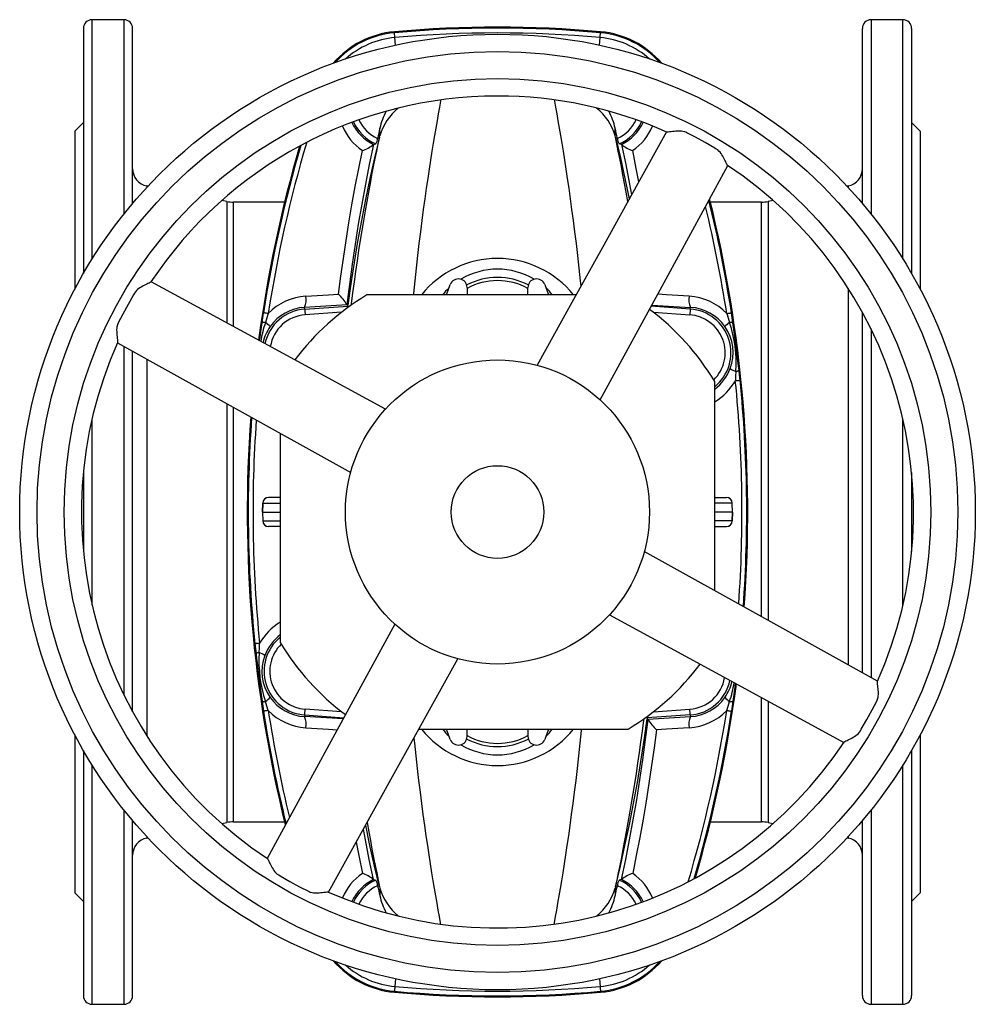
# Model space of a CAD drawing. Extents: x 94 to 1115, y -64 to 1248.
# Tile 1 of 4: x 94 to 424, y -64 to 276. Entities that reach past the tile are written whole.
import ezdxf

# ---------------------------------------------------------------- set-up
doc = ezdxf.new("R2010")
doc.units = 0
doc.layers.get('0').update_dxf_attribs({"linetype": 'CONTINUOUS'})

msp = doc.modelspace()

# ---------------------------------------------------------------- linework, layer by layer
at = {"color": 7, "linetype": 'CONTINUOUS'}
for p, q in [((130.23, 276.31), (119.23, 276.31)), ((119.23, 193.63), (119.23, 276.31)), ((130.23, 276.31), (130.23, 209.19)), ((399.23, 276.31), (388.23, 276.31)), ((388.23, 276.31), (388.23, 209.19)), ((399.23, 193.63), (399.23, 276.31)), ((116.23, 273.31), (116.23, 188.63)), ((133.23, 212.84), (133.23, 273.31)), ((223.62, 272.15), (223.65, 271.81)), ((294.84, 272.15), (294.81, 271.81)), ((385.23, 212.84), (385.23, 273.31)), ((402.23, 273.31), (402.23, 188.63)), ((224.04, 267.52), (223.8, 270.17)), ((294.43, 267.52), (294.66, 270.17)), ((116.23, 240.81), (113.23, 237.81)), ((218.62, 236.17), (218.62, 238.8)), ((299.85, 236.17), (299.85, 238.8)), ((405.23, 237.81), (402.23, 240.81)), ((113.23, 237.81), (113.23, 183.18)), ((218.51, 235.76), (218.62, 236.17)), ((299.95, 235.76), (299.85, 236.17)), ((405.23, 237.81), (405.23, 183.18)), ((216.44, 233.27), (216.37, 233.2)), ((216.44, 233.27), (217.25, 233.43)), ((302.03, 233.27), (301.21, 233.43)), ((302.03, 233.27), (302.09, 233.2)), ((138.55, 218.83), (138.09, 218.92)), ((138.09, 218.92), (138.09, 218.34)), ((380.38, 218.92), (379.91, 218.83)), ((380.38, 218.92), (380.38, 218.34)), ((165.81, 213.53), (164.02, 213.88)), ((165.81, 213.53), (165.81, 171.61)), ((185.71, 213.31), (168.1, 213.31)), ((168.1, 170.36), (168.1, 213.31)), ((350.36, 213.31), (332.76, 213.31)), ((350.36, 70.21), (350.36, 213.31)), ((354.44, 213.88), (352.65, 213.53)), ((352.65, 213.53), (352.65, 68.94)), ((241.63, 181.31), (242.91, 184.84)), ((248.73, 183.81), (248.73, 181.31)), ((269.73, 181.31), (269.73, 183.81)), ((275.55, 184.84), (276.83, 181.31)), ((286.37, 181.31), (214.16, 181.31)), ((380.38, 183.52), (380.38, 53.55)), ((207.27, 177.86), (192.64, 176.97)), ((192.68, 176.4), (192.64, 176.97)), ((192.68, 176.4), (207.59, 177.44)), ((207.23, 177.94), (207.27, 177.86)), ((207.59, 177.44), (207.54, 177.69)), ((325.79, 176.4), (312.33, 177.34)), ((312.57, 177.78), (325.83, 176.97)), ((325.79, 176.4), (325.83, 176.97)), ((205.39, 175.28), (192.82, 174.4)), ((313.08, 175.28), (325.65, 174.4)), ((385.23, 50.85), (385.23, 175.31)), ((388.23, 169.52), (388.23, 49.18)), ((130.23, 163.45), (130.23, 43.1)), ((133.23, 37.32), (133.23, 161.78)), ((138.09, 159.09), (138.09, 29.11)), ((334.23, 79.17), (334.23, 151.38)), ((165.81, 143.69), (165.81, -0.91)), ((168.1, -0.69), (168.1, 142.41)), ((119.23, 74.12), (119.23, 138.51)), ((399.23, 74.12), (399.23, 138.51)), ((184.23, 133.46), (184.23, 61.24)), ((116.23, 120), (116.23, 92.62)), ((402.23, 120), (402.23, 92.62)), ((178.15, 109.38), (178.04, 106.31)), ((178.06, 106.31), (178.17, 109.38)), ((178.15, 109.38), (178.17, 109.38)), ((178.17, 109.38), (184.23, 109.38)), ((180.17, 111.31), (180.15, 111.31)), ((184.23, 111.31), (180.17, 111.31)), ((334.23, 111.31), (338.29, 111.31)), ((340.29, 109.38), (334.23, 109.38)), ((338.29, 111.31), (338.31, 111.31)), ((340.4, 106.31), (340.29, 109.38)), ((340.31, 109.38), (340.29, 109.38)), ((340.42, 106.31), (340.31, 109.38)), ((178.04, 106.31), (178.15, 103.24)), ((178.04, 106.31), (178.06, 106.31)), ((178.06, 106.31), (184.23, 106.31)), ((178.06, 106.31), (178.17, 103.24)), ((340.4, 106.31), (334.23, 106.31)), ((340.4, 106.31), (340.29, 103.24)), ((340.31, 103.24), (340.42, 106.31)), ((340.42, 106.31), (340.4, 106.31)), ((178.15, 103.24), (178.17, 103.24)), ((178.17, 103.24), (184.23, 103.24)), ((340.29, 103.24), (334.23, 103.24)), ((340.31, 103.24), (340.29, 103.24)), ((180.17, 101.31), (180.15, 101.31)), ((184.23, 101.31), (180.17, 101.31)), ((334.23, 101.31), (338.29, 101.31)), ((338.29, 101.31), (338.31, 101.31)), ((350.36, -0.69), (350.36, 42.26)), ((352.65, 41.02), (352.65, -0.91)), ((205.39, 37.34), (192.82, 38.22)), ((313.08, 37.34), (325.65, 38.22)), ((192.68, 36.23), (192.64, 35.65)), ((205.89, 34.85), (192.64, 35.65)), ((192.68, 36.23), (206.13, 35.29)), ((325.79, 36.23), (310.87, 35.19)), ((310.87, 35.19), (310.93, 34.93)), ((311.2, 34.76), (325.83, 35.65)), ((311.23, 34.68), (311.2, 34.76)), ((325.79, 36.23), (325.83, 35.65)), ((232.09, 31.31), (304.3, 31.31)), ((242.91, 27.79), (241.63, 31.31)), ((248.73, 28.81), (248.73, 31.31)), ((269.73, 31.31), (269.73, 28.81)), ((276.83, 31.31), (275.55, 27.79)), ((113.23, 29.44), (113.23, -25.19)), ((405.23, 29.44), (405.23, -25.19)), ((116.23, 24), (116.23, -60.69)), ((402.23, 24), (402.23, -60.69)), ((119.23, -63.69), (119.23, 18.99)), ((399.23, -63.69), (399.23, 18.99)), ((130.23, 3.43), (130.23, -63.69)), ((388.23, 3.43), (388.23, -63.69)), ((133.23, -60.69), (133.23, -0.22)), ((164.02, -1.26), (165.81, -0.91)), ((168.1, -0.69), (185.71, -0.69)), ((332.76, -0.69), (350.36, -0.69)), ((352.65, -0.91), (354.44, -1.26)), ((385.23, -60.69), (385.23, -0.22)), ((138.09, -5.71), (138.09, -6.3)), ((138.09, -6.3), (138.55, -6.21)), ((379.91, -6.21), (380.38, -6.3)), ((380.38, -5.71), (380.38, -6.3)), ((216.44, -20.64), (216.37, -20.57)), ((216.44, -20.64), (217.25, -20.8)), ((218.51, -23.13), (218.62, -23.54)), ((218.62, -23.54), (218.62, -26.17)), ((299.95, -23.13), (299.85, -23.54)), ((299.85, -23.54), (299.85, -26.17)), ((302.03, -20.64), (301.21, -20.8)), ((302.03, -20.64), (302.09, -20.57)), ((113.23, -25.19), (116.23, -28.19)), ((402.23, -28.19), (405.23, -25.19)), ((224.04, -54.89), (223.8, -57.54)), ((294.43, -54.89), (294.66, -57.54)), ((223.62, -59.52), (223.65, -59.18)), ((294.84, -59.52), (294.81, -59.18)), ((119.23, -63.69), (130.23, -63.69)), ((388.23, -63.69), (399.23, -63.69))]:
    msp.add_line(p, q, dxfattribs=at)
for points in [[(223.8, 270.17), (223.77, 270.49), (223.75, 270.8), (223.72, 271.07), (223.7, 271.31), (223.68, 271.51), (223.67, 271.67), (223.66, 271.77), (223.65, 271.81)], [(294.66, 270.17), (294.69, 270.49), (294.72, 270.8), (294.74, 271.07), (294.76, 271.31), (294.78, 271.51), (294.8, 271.67), (294.8, 271.77), (294.81, 271.81)], [(239.6, 248.61), (239.53, 248.22), (239.15, 246.05), (238.75, 243.77), (238.34, 241.39), (237.92, 238.91), (237.49, 236.32), (237.05, 233.64), (236.6, 230.86), (236.12, 227.83), (235.63, 224.7), (235.14, 221.46), (234.65, 218.13), (234.13, 214.51), (233.62, 210.79), (233.11, 206.97), (232.6, 203.05), (232.1, 199.04), (231.61, 194.84), (231.12, 190.55), (230.65, 186.17), (230.19, 181.72), (230.16, 181.31)], [(278.87, 248.6), (278.93, 248.22), (279.31, 246.05), (279.71, 243.77), (280.12, 241.39), (280.54, 238.91), (280.97, 236.32), (281.42, 233.64), (281.87, 230.86), (282.35, 227.83), (282.83, 224.7), (283.32, 221.46), (283.81, 218.13), (284.33, 214.51), (284.84, 210.79), (285.36, 206.97), (285.86, 203.05), (286.36, 199.04), (286.86, 194.84), (287.34, 190.55), (287.81, 186.17), (288.01, 184.26)], [(218.51, 235.76), (216.81, 228.62), (215.2, 221.45), (213.68, 214.25), (212.27, 207.02), (210.94, 199.74), (209.7, 192.42), (208.57, 185.07), (207.54, 177.69)], [(208.8, 177.79), (208.85, 178.23), (209.33, 182.02), (209.82, 185.75), (210.32, 189.4), (210.84, 193.06), (211.38, 196.64), (211.92, 200.14), (212.47, 203.55), (213.02, 206.86), (213.61, 210.26), (214.19, 213.55), (214.77, 216.72), (215.34, 219.78), (215.89, 222.71), (216.46, 225.6), (217, 228.35), (217.53, 230.97), (218.03, 233.44), (218.51, 235.76)], [(317.6, 237.55), (307.73, 219.77), (296.01, 198.68), (284.3, 177.58), (272.88, 157)], [(299.95, 235.76), (301.66, 228.62), (303.26, 221.45), (304.75, 214.4)], [(304.27, 213.55), (303.7, 216.72), (303.13, 219.78), (302.57, 222.71), (302.01, 225.6), (301.46, 228.35), (300.93, 230.97), (300.43, 233.44), (299.95, 235.76)], [(338.71, 225.99), (338.64, 226.05), (338.48, 226.28), (338.3, 226.62), (338.08, 227.07), (337.91, 227.43), (337.72, 227.83), (337.51, 228.26), (337.28, 228.71), (337.03, 229.17), (336.75, 229.63), (336.43, 230.11), (336.07, 230.58), (335.69, 230.97), (335.27, 231.33), (334.77, 231.65), (334.26, 231.96), (330.93, 233.88), (327.55, 235.72), (324.56, 237.26), (324.23, 237.42), (323.9, 237.55), (323.18, 237.74), (322.73, 237.8), (322.27, 237.83), (321.37, 237.83), (320.81, 237.79), (320.26, 237.74), (319.74, 237.68), (319.25, 237.63), (318.66, 237.56), (318.18, 237.51), (317.88, 237.5), (317.7, 237.53), (317.69, 237.54)], [(216.37, 233.2), (214.95, 226.35), (213.61, 219.48), (212.35, 212.6), (211.17, 205.7), (210.06, 198.78), (209.04, 191.85), (208.09, 184.9), (207.23, 177.94)], [(302.09, 233.2), (303.51, 226.35), (304.85, 219.48), (305.53, 215.81)], [(204.34, 181.52), (205.14, 187.7), (206, 193.87), (206.92, 200.04), (207.91, 206.19), (208.97, 212.43), (210.1, 218.66), (211.3, 224.89), (212.56, 231.1)], [(308.04, 220.33), (307.17, 224.89), (305.91, 231.1)], [(294.72, 144.99), (317.51, 186.86), (338.78, 225.92)], [(139.55, 185.79), (139.5, 185.72), (139.27, 185.57), (138.92, 185.38), (138.48, 185.16), (138.11, 184.99), (137.72, 184.8), (137.29, 184.59), (136.84, 184.36), (136.38, 184.11), (135.91, 183.83), (135.43, 183.51), (134.97, 183.15), (134.57, 182.77), (134.21, 182.35), (133.89, 181.85), (133.59, 181.34), (131.66, 178.01), (129.82, 174.63), (128.28, 171.64), (128.13, 171.31), (127.99, 170.98), (127.81, 170.26), (127.74, 169.81), (127.71, 169.36), (127.72, 168.46), (127.75, 167.89), (127.8, 167.35), (127.86, 166.82), (127.92, 166.33), (127.99, 165.74), (128.03, 165.26), (128.04, 164.97), (128.01, 164.78), (128.01, 164.77)], [(220.55, 141.8), (178.69, 164.59), (139.63, 185.85)], [(193.04, 180.84), (200.91, 181.31), (204.34, 181.52)], [(325.42, 180.84), (317.55, 181.31), (314.59, 181.49)], [(177.93, 171.66), (178.18, 173.37), (178.44, 175.1)], [(180.07, 174.85), (179.75, 174.9), (179.44, 174.95), (179.17, 174.99), (178.93, 175.03), (178.73, 175.06), (178.58, 175.08), (178.48, 175.1), (178.44, 175.1)], [(180.07, 174.85), (179.56, 173.32), (179.09, 171.78)], [(192.68, 176.4), (192.68, 176.35), (192.69, 176.25), (192.7, 176.1), (192.71, 175.89), (192.73, 175.65), (192.75, 175.37), (192.77, 175.06), (192.79, 174.74), (192.82, 174.4)], [(325.79, 176.4), (325.78, 176.35), (325.78, 176.25), (325.77, 176.1), (325.75, 175.89), (325.73, 175.65), (325.71, 175.37), (325.69, 175.06), (325.67, 174.74), (325.65, 174.4)], [(338.4, 174.85), (338.72, 174.9), (339.02, 174.95), (339.29, 174.99), (339.53, 175.03), (339.73, 175.06), (339.88, 175.08), (339.98, 175.1), (340.03, 175.1)], [(338.4, 174.85), (338.9, 173.32), (339.38, 171.78)], [(340.53, 171.66), (340.29, 173.37), (340.03, 175.1)], [(177.1, 165.46), (177.28, 166.81), (177.51, 168.55), (177.72, 170.11), (177.93, 171.66)], [(342.63, 155.28), (342.44, 156.84), (342.25, 158.41), (341.86, 161.57), (341.64, 163.32), (341.42, 165.06), (341.19, 166.81), (340.95, 168.55), (340.74, 170.11), (340.53, 171.66)], [(127.98, 164.69), (166.87, 143.1), (208.54, 119.96)], [(272.86, 157.01), (272.86, 157.01), (272.88, 157.01), (272.88, 157.01)], [(341.54, 154.88), (341.47, 153.27), (341.37, 151.66)], [(343.01, 151.82), (342.82, 153.55), (342.63, 155.28)], [(341.37, 151.66), (341.69, 151.69), (341.99, 151.72), (342.27, 151.75), (342.51, 151.77), (342.71, 151.79), (342.86, 151.81), (342.96, 151.82), (343.01, 151.82)], [(208.53, 119.94), (208.53, 119.95), (208.54, 119.96), (208.54, 119.96)], [(390.47, 47.94), (351.59, 69.53), (309.92, 92.67)], [(309.93, 92.69), (309.93, 92.68), (309.93, 92.67), (309.93, 92.67)], [(297.91, 70.82), (339.77, 48.03), (378.83, 26.77)], [(223.74, 67.63), (200.95, 25.77), (179.69, -13.28)], [(177.1, 60.97), (176.77, 60.94), (176.47, 60.91), (176.19, 60.88), (175.95, 60.85), (175.75, 60.83), (175.6, 60.82), (175.5, 60.81), (175.46, 60.8)], [(175.46, 60.8), (175.64, 59.07), (175.84, 57.35)], [(176.92, 57.75), (176.99, 59.36), (177.1, 60.97)], [(175.84, 57.35), (176.02, 55.78), (176.21, 54.22), (176.6, 51.05), (176.82, 49.31), (177.05, 47.57), (177.28, 45.82), (177.51, 44.07), (177.72, 42.52), (177.93, 40.96)], [(200.86, -24.93), (222.45, 13.95), (245.58, 55.62)], [(378.91, 26.84), (378.96, 26.91), (379.2, 27.06), (379.54, 27.24), (379.99, 27.46), (380.35, 27.64), (380.75, 27.83), (381.18, 28.04), (381.63, 28.27), (382.09, 28.52), (382.55, 28.79), (383.03, 29.11), (383.49, 29.47), (383.89, 29.85), (384.25, 30.28), (384.57, 30.78), (384.87, 31.29), (386.8, 34.62), (388.64, 38), (390.18, 40.99), (390.34, 41.32), (390.47, 41.65), (390.66, 42.36), (390.72, 42.82), (390.75, 43.27), (390.75, 44.17), (390.71, 44.74), (390.66, 45.28), (390.6, 45.81), (390.54, 46.3), (390.48, 46.88), (390.43, 47.37), (390.42, 47.66), (390.45, 47.85), (390.46, 47.86)], [(341.36, 47.17), (341.19, 45.82), (340.95, 44.07), (340.74, 42.52), (340.53, 40.96)], [(177.93, 40.96), (178.18, 39.25), (178.44, 37.52)], [(180.07, 37.78), (179.56, 39.31), (179.09, 40.85)], [(338.4, 37.78), (338.9, 39.31), (339.38, 40.85)], [(340.53, 40.96), (340.29, 39.25), (340.03, 37.52)], [(180.07, 37.78), (179.75, 37.73), (179.44, 37.68), (179.17, 37.64), (178.93, 37.6), (178.73, 37.57), (178.58, 37.55), (178.48, 37.53), (178.44, 37.52)], [(192.68, 36.23), (192.68, 36.28), (192.69, 36.38), (192.7, 36.53), (192.71, 36.73), (192.73, 36.98), (192.75, 37.26), (192.77, 37.56), (192.79, 37.89), (192.82, 38.22)], [(325.79, 36.23), (325.78, 36.28), (325.78, 36.38), (325.77, 36.53), (325.75, 36.73), (325.73, 36.98), (325.71, 37.26), (325.69, 37.56), (325.67, 37.89), (325.65, 38.22)], [(338.4, 37.78), (338.72, 37.73), (339.02, 37.68), (339.29, 37.64), (339.53, 37.6), (339.73, 37.57), (339.88, 37.55), (339.98, 37.53), (340.03, 37.52)], [(299.95, -23.13), (301.66, -16), (303.26, -8.83), (304.78, -1.63), (306.2, 5.6), (307.53, 12.89), (308.76, 20.21), (309.89, 27.56), (310.93, 34.93)], [(309.66, 34.84), (309.61, 34.4), (309.14, 30.61), (308.65, 26.88), (308.14, 23.23), (307.62, 19.57), (307.08, 15.99), (306.54, 12.49), (305.99, 9.08), (305.44, 5.76), (304.86, 2.37), (304.27, -0.92), (303.7, -4.09), (303.13, -7.15), (302.57, -10.08), (302.01, -12.97), (301.46, -15.73), (300.93, -18.34), (300.43, -20.81), (299.95, -23.13)], [(302.09, -20.57), (303.51, -13.72), (304.85, -6.86), (306.11, 0.03), (307.3, 6.93), (308.4, 13.85), (309.42, 20.78), (310.37, 27.73), (311.23, 34.68)], [(193.04, 31.79), (200.91, 31.31), (203.87, 31.13)], [(278.87, -35.97), (278.93, -35.59), (279.31, -33.42), (279.71, -31.15), (280.12, -28.77), (280.54, -26.28), (280.97, -23.7), (281.42, -21.01), (281.87, -18.23), (282.35, -15.2), (282.83, -12.07), (283.32, -8.84), (283.81, -5.51), (284.33, -1.89), (284.84, 1.84), (285.36, 5.66), (285.86, 9.58), (286.36, 13.59), (286.86, 17.78), (287.34, 22.08), (287.81, 26.45), (288.27, 30.91), (288.31, 31.31)], [(314.12, 31.1), (313.32, 24.92), (312.46, 18.75), (311.54, 12.59), (310.56, 6.44), (309.49, 0.19), (308.36, -6.04), (307.17, -12.26), (305.91, -18.47)], [(325.42, 31.79), (317.55, 31.31), (314.12, 31.1)], [(239.6, -35.98), (239.53, -35.59), (239.15, -33.42), (238.75, -31.15), (238.34, -28.77), (237.92, -26.28), (237.49, -23.7), (237.05, -21.01), (236.6, -18.23), (236.12, -15.2), (235.63, -12.07), (235.14, -8.84), (234.65, -5.51), (234.13, -1.89), (233.62, 1.84), (233.11, 5.66), (232.6, 9.58), (232.1, 13.59), (231.61, 17.78), (231.12, 22.08), (230.65, 26.45), (230.45, 28.37)], [(216.37, -20.57), (214.95, -13.72), (213.61, -6.86), (212.94, -3.18)], [(218.51, -23.13), (216.81, -16), (215.2, -8.83), (213.72, -1.78)], [(214.19, -0.92), (214.77, -4.09), (215.34, -7.15), (215.89, -10.08), (216.46, -12.97), (217, -15.73), (217.53, -18.34), (218.03, -20.81), (218.51, -23.13)], [(210.42, -7.71), (211.3, -12.26), (212.56, -18.47)], [(179.76, -13.37), (179.82, -13.42), (179.98, -13.65), (180.16, -14), (180.38, -14.44), (180.55, -14.81), (180.74, -15.2), (180.95, -15.63), (181.18, -16.08), (181.44, -16.54), (181.71, -17.01), (182.03, -17.49), (182.39, -17.95), (182.77, -18.35), (183.2, -18.7), (183.69, -19.03), (184.21, -19.33), (187.54, -21.26), (190.91, -23.1), (193.91, -24.63), (194.23, -24.79), (194.57, -24.93), (195.28, -25.11), (195.74, -25.18), (196.19, -25.21), (197.09, -25.2), (197.66, -25.17), (198.2, -25.12), (198.73, -25.06), (199.22, -25), (199.8, -24.93), (200.29, -24.89), (200.58, -24.88), (200.77, -24.9), (200.77, -24.91)], [(223.8, -57.54), (223.77, -57.86), (223.75, -58.17), (223.72, -58.45), (223.7, -58.69), (223.68, -58.89), (223.67, -59.04), (223.66, -59.14), (223.65, -59.18)], [(294.66, -57.54), (294.69, -57.86), (294.72, -58.17), (294.74, -58.45), (294.76, -58.69), (294.78, -58.89), (294.8, -59.04), (294.8, -59.14), (294.81, -59.18)]]:
    msp.add_lwpolyline(points, dxfattribs=at)
for radius in [165, 159, 149.65, 52.5, 16]:
    msp.add_circle((259.23, 106.31), radius, dxfattribs=at)
for centre, radius, start, end in [((119.23, 273.31), 3, 90, 180), ((130.23, 273.31), 3, 0, 90), ((388.23, 273.31), 3, 90, 180), ((399.23, 273.31), 3, 0, 90), ((226.42, 240.85), 31.42, 95.1017, 139.4755), ((259.23, -126.69), 400.42, 84.8983, 95.1017), ((259.23, -126.69), 400.08, 84.8983, 95.1017), ((292.04, 240.85), 31.42, 40.5245, 84.8983), ((226.42, 240.85), 31.08, 95.1017, 138.3615), ((226.42, 240.85), 29.43, 95.1017, 131.9491), ((259.23, -126.69), 398.43, 84.8983, 95.1017), ((292.04, 240.85), 29.43, 48.0509, 84.8983), ((292.04, 240.85), 31.08, 41.6385, 84.8983), ((259.23, 106.31), 143.65, 90, 146.4132), ((259.23, 106.31), 143.65, 65.9877, 90), ((236.75, 231.07), 18.84, 128.4156, 164.3103), ((281.73, 231.08), 18.82, 15.682, 51.5141), ((223.23, 247.31), 13.12, 205.0784, 245.7876), ((240.9, 234.07), 22.78, 152.1889, 168.0196), ((277.56, 234.07), 22.78, 11.9803, 27.7877), ((295.23, 247.31), 13.12, 294.2124, 334.9216), ((223.54, 246.99), 19.32, 202.4865, 235.3588), ((223.01, 247.3), 15.49, 204.5856, 244.9124), ((223.23, 247.31), 15.12, 204.3891, 246.7109), ((808.23, 106.31), 604.32, 167.33606, 167.67152), ((-289.77, 106.31), 604.32, 12.32848, 12.66394), ((295.23, 247.31), 15.12, 293.2891, 335.6109), ((295.45, 247.3), 15.5, 295.0885, 335.4041), ((294.93, 246.99), 19.31, 304.6407, 337.4904), ((211.95, 236.12), 5.95, 333.0298, 352.47), ((306.52, 236.12), 5.95, 187.53, 206.9702), ((623.23, 106.31), 450.42, 163.7074, 172.4306), ((623.23, 106.31), 450.08, 163.6652, 171.2087), ((623.23, 106.31), 448.43, 163.4606, 171.2087), ((208.53, 242.9), 12.48, 288.8425, 308.9421), ((309.94, 242.9), 12.48, 231.0579, 251.1575), ((139.23, 224.81), 6, 180, 259), ((259.23, 106.31), 143.65, 335.9877, 56.4134), ((379.23, 224.81), 6, 281, 0), ((-104.77, 106.31), 450.42, 355.823, 13.8807), ((168.1, 225.31), 12, 259, 270), ((-104.77, 106.31), 448.43, 8.7913, 13.6008), ((-104.77, 106.31), 450.08, 8.7913, 13.8326), ((350.36, 225.31), 12, 270, 281), ((259.23, 160.14), 33.71, 38.9056, 141.0944), ((259.23, 165.53), 24.64, 59.1289, 120.8543), ((259.23, 164.31), 23, 62.4557, 117.5443), ((254.07, 170.2), 17.74, 130.8178, 141.2176), ((245.73, 183.81), 3, 0, 160), ((259.23, 164.31), 21.91, 61.3625, 118.6375), ((272.73, 183.81), 3, 20, 180), ((264.39, 170.33), 17.65, 38.4556, 48.9627), ((194.23, 161.22), 19.65, 93.4547, 136.0949), ((259.23, 106.31), 87.5, 121.0027, 143.1048), ((186.44, 179.58), 6.72, 337.2016, 10.8161), ((190.23, 167.19), 20.11, 32.3073, 45.4346), ((332.02, 179.58), 6.72, 169.1839, 202.7984), ((324.24, 161.22), 19.65, 43.9051, 86.5453), ((193.56, 161.33), 15.67, 93.3707, 145.0109), ((211.58, 184.4), 7.83, 236.5772, 238.8896), ((200.44, 177.8), 7.16, 352.8297, 357.0976), ((324.91, 161.33), 15.67, 34.9891, 86.6293), ((193.73, 161.31), 15.12, 94, 168.0061), ((193.73, 161.31), 13.12, 94, 170.6341), ((259.23, 106.31), 87.5, 31.0027, 53.1048), ((324.73, 161.31), 13.12, 314.3323, 86), ((324.73, 161.31), 15.12, 308.9248, 86), ((216.44, 159.24), 39.4, 161.443, 171.2357), ((178.69, 169.9), 1.91, 78.1265, 113.3064), ((192.93, 161.55), 15.03, 144.3128, 167.4049), ((175.6, 166.23), 6.55, 38.5694, 57.8443), ((342.87, 166.23), 6.55, 122.1557, 141.4306), ((325.15, 161.37), 15.45, 339.1907, 35.404), ((339.77, 169.9), 1.91, 66.6936, 101.8735), ((296.04, 157.64), 45.59, 356.5264, 18.0682), ((259.23, 106.31), 143.65, 155.9878, 236.4133), ((325.05, 161.25), 15.5, 306.3322, 339.7474), ((343.52, 161.13), 6.55, 233.1644, 252.4383), ((341.45, 156.79), 1.91, 272.7217, 307.901), ((324.32, 161.2), 19.54, 300.4856, 330.7483), ((-104.77, 106.31), 448.43, 355.9407, 5.8034), ((-104.77, 106.31), 450.08, 355.8428, 5.8034), ((623.23, 106.31), 450.42, 175.8229, 193.8793), ((623.23, 106.31), 450.08, 175.8428, 185.8034), ((623.23, 106.31), 448.43, 175.9406, 185.8034), ((180.15, 109.31), 2, 90, 177.8973), ((180.17, 109.31), 2, 90.025, 178.0295), ((338.29, 109.31), 2, 1.9705, 89.975), ((338.31, 109.31), 2, 2.1419, 90), ((180.15, 103.31), 2, 182.1419, 270), ((180.17, 103.31), 2, 181.9705, 269.975), ((338.29, 103.31), 2, 270.025, 358.0295), ((338.31, 103.31), 2, 270, 357.8973), ((194.14, 51.42), 19.54, 120.4856, 150.7483), ((193.73, 51.31), 15.12, 128.9248, 266), ((193.42, 51.38), 15.5, 126.3322, 159.7474), ((259.23, 106.31), 87.5, 211.0027, 233.1048), ((193.73, 51.31), 13.12, 134.3323, 266), ((177.01, 55.84), 1.91, 92.7217, 127.901), ((222.43, 54.99), 45.59, 176.5264, 198.0682), ((174.94, 51.5), 6.55, 53.1644, 72.4383), ((193.31, 51.26), 15.45, 159.1907, 215.404), ((259.23, 106.31), 87.5, 301.0027, 323.1048), ((324.73, 51.31), 13.12, 274, 350.6341), ((324.73, 51.31), 15.12, 274, 348.0061), ((325.54, 51.08), 15.03, 324.3128, 347.4049), ((-104.77, 106.31), 450.42, 343.7074, 352.4305), ((302.02, 53.39), 39.4, 341.443, 351.2357), ((178.69, 42.72), 1.91, 246.6936, 281.8735), ((175.6, 46.4), 6.55, 302.1557, 321.4306), ((193.56, 51.3), 15.67, 214.9891, 266.6293), ((324.91, 51.3), 15.67, 273.3707, 325.0109), ((342.87, 46.4), 6.55, 218.5694, 237.8443), ((339.77, 42.72), 1.91, 258.1265, 293.3064), ((623.23, 106.31), 450.08, 188.7913, 193.8326), ((194.23, 51.41), 19.65, 223.9051, 266.5453), ((623.23, 106.31), 448.43, 188.7913, 193.6008), ((-104.77, 106.31), 448.43, 343.4606, 351.2087), ((324.24, 51.41), 19.65, 273.4547, 316.0949), ((-104.77, 106.31), 450.08, 343.6652, 351.2087), ((186.44, 33.05), 6.72, 349.1839, 22.7984), ((318.03, 34.82), 7.16, 172.8297, 177.0976), ((306.88, 28.23), 7.83, 56.5772, 58.8896), ((328.23, 45.43), 20.11, 212.3073, 225.4346), ((332.02, 33.05), 6.72, 157.2016, 190.8161), ((259.23, 52.49), 33.71, 218.9056, 321.0944), ((254.07, 42.42), 17.74, 218.7824, 229.1822), ((264.39, 42.29), 17.65, 311.0373, 321.5444), ((245.73, 28.81), 3, 200, 0), ((259.23, 48.31), 23, 242.4557, 297.5443), ((259.23, 48.31), 21.91, 241.3625, 298.6375), ((272.73, 28.81), 3, 180, 340), ((259.23, 106.31), 143.65, 245.9877, 326.4133), ((259.23, 47.1), 24.64, 239.1457, 300.8711), ((168.1, -12.69), 12, 90, 101), ((350.36, -12.69), 12, 79, 90), ((139.23, -12.19), 6, 101, 180), ((379.23, -12.19), 6, 0, 79), ((223.54, -34.36), 19.32, 124.6415, 157.5243), ((208.53, -30.28), 12.48, 51.0579, 71.1575), ((309.94, -30.28), 12.48, 108.8425, 128.9421), ((294.93, -34.36), 19.32, 22.4755, 55.3586), ((223.01, -34.68), 15.5, 115.0892, 155.3968), ((223.23, -34.69), 15.12, 113.2891, 155.6109), ((223.23, -34.69), 13.12, 114.2124, 154.9216), ((211.95, -23.5), 5.95, 7.53, 26.9702), ((808.23, 106.31), 604.32, 192.32848, 192.66394), ((236.76, -18.44), 18.84, 195.6924, 231.6094), ((281.72, -18.45), 18.83, 308.4625, 344.3154), ((-289.77, 106.31), 604.32, 347.33606, 347.67152), ((306.52, -23.5), 5.95, 153.0298, 172.47), ((295.23, -34.69), 13.12, 25.0784, 65.7876), ((295.23, -34.69), 15.12, 24.3891, 66.7109), ((295.45, -34.68), 15.5, 24.6432, 64.9071), ((240.9, -21.44), 22.78, 191.9812, 207.8237), ((277.57, -21.45), 22.77, 332.1505, 348.0187), ((226.42, -28.22), 31.42, 220.5245, 264.8983), ((226.42, -28.22), 31.08, 221.6385, 264.8983), ((226.42, -28.22), 29.43, 228.0509, 264.8983), ((292.04, -28.22), 29.43, 275.1017, 311.9491), ((292.04, -28.22), 31.08, 275.1017, 318.3615), ((292.04, -28.22), 31.42, 275.1017, 319.4755), ((259.23, 339.31), 398.43, 264.8983, 275.1017), ((119.23, -60.69), 3, 180, 270), ((130.23, -60.69), 3, 270, 0), ((259.23, 339.31), 400.42, 264.8983, 275.1017), ((259.23, 339.31), 400.08, 264.8983, 275.1017), ((388.23, -60.69), 3, 180, 270), ((399.23, -60.69), 3, 270, 0)]:
    msp.add_arc(centre, radius, start, end, dxfattribs=at)

doc.saveas('drawing.dxf')
